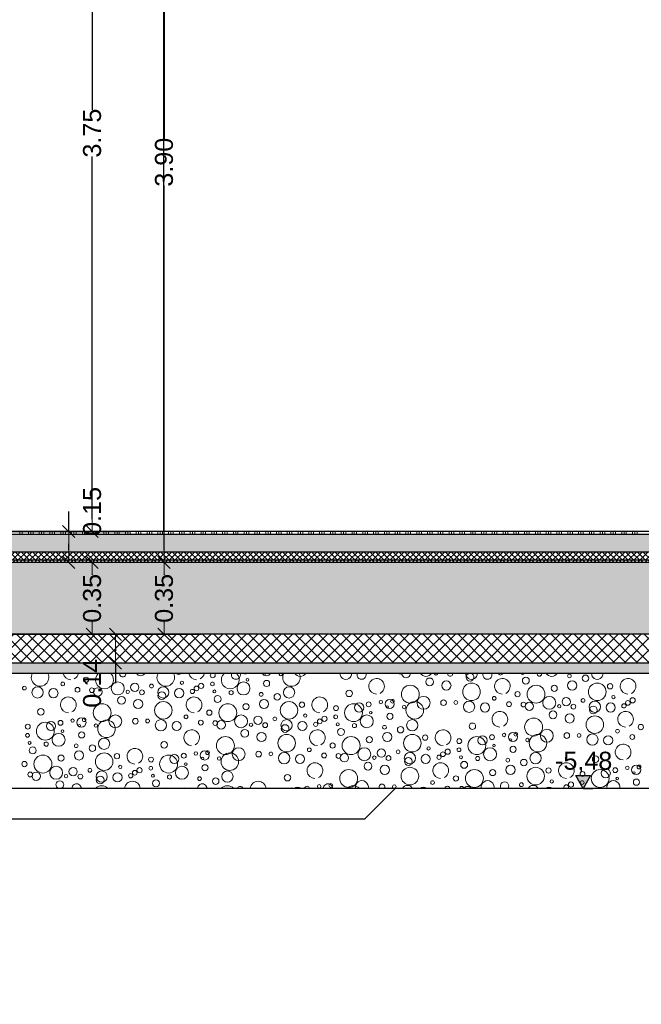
# Model space of a CAD drawing. Header units: metres. Extents: x -27.8 to 39.4, y -22.2 to 2.8.
# Tile 13 of 80: x 10.8 to 13.9, y -16.7 to -11.9. Entities that reach past the tile are written whole.
import ezdxf

# ---------------------------------------------------------------- set-up
doc = ezdxf.new("R2010")
doc.units = ezdxf.units.M
doc.header["$LTSCALE"] = 0.4
doc.header["$MEASUREMENT"] = 0
doc.linetypes.add('Strichlinie', pattern=[0.2, 0.15, -0.05])
doc.layers.get('0').update_dxf_attribs({"color": 8, "lineweight": 9})
doc.layers.get('Defpoints').update_dxf_attribs({"color": 8, "lineweight": 9})
for name, color, linetype in [('Neubau__ GHIW - druckfeste Dämmung u BP', 8, 'Continuous'), ('Neubau_A - Bodenaustausch', 8, 'Continuous'), ('Neubau_A - Sauberkeitsschicht', 8, 'Continuous'), ('Neubau_A-Bodenplatte', 8, 'Continuous'), ('Neubau_A-STB Wände', 8, 'Continuous'), ('Neubau_B-Bodenaufbau', 8, 'Continuous'), ('Neubau_T-Bemaßung', 8, 'Continuous')]:
    doc.layers.add(name, color=color, linetype=linetype)
doc.layers.add('S-Linien _ Schraffuren.2D', color=8, linetype='Continuous', lineweight=9)
doc.styles.add('ERSTELLTER_STIL_2', font='arial.ttf')
doc.dimstyles.new('ERSTELLTER_STIL__1', dxfattribs={"dimtxt": 0.0875, "dimasz": 0.059375, "dimexe": 0.18, "dimexo": 0.0625, "dimgap": 0, "dimtad": 1, "dimzin": 0, "dimdsep": 46, "dimtxsty": 'ERSTELLTER_STIL_2', "dimblk": 'ARROWHEAD_6', "dimblk1": 'ARROWHEAD_6', "dimblk2": 'ARROWHEAD_6', "dimcen": 0.09, "dimclrd": 7, "dimclre": 7, "dimclrt": 7, "dimazin": 0, "dimtfac": 1, "dimtdec": 4, "dimtmove": 0, "dimatfit": 3, "dimfxl": 1, "dimtolj": 1, "dimtzin": 0, "dimarcsym": 0})
pattern_1 = [(45, (388.31789, -10.175), (-0.035355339, 0.035355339), [0.0375, -0.0125]), (45, (388.31789, -10.139645), (-0.035355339, 0.035355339), [0.0375, -0.0125])]

# ---------------------------------------------------------------- blocks, each defined once
blk = doc.blocks.new('*X367', base_point=(4591.5834, -0.0469))
at = {"layer": 'Neubau_A - Bodenaustausch', "color": 253, "linetype": 'Continuous', "lineweight": 9, "true_color": 0x9f9f9f}
for centre, radius in [((4216.7713, -4.9792), 0.00908), ((4216.8498, -4.991), 0.0158), ((4214.3054, -5.0184), 0.00908), ((4214.419, -4.9981), 0.0128), ((4214.5734, -5.0402), 0.0315), ((4214.656, -5.0349), 0.0201), ((4214.7376, -5.0286), 0.00908), ((4214.8857, -5.0123), 0.00812), ((4214.9561, -5.0404), 0.0115), ((4214.9791, -5.0279), 0.0126), ((4215.0339, -5.0184), 0.00908), ((4215.1853, -5.0402), 0.0315), ((4215.2043, -4.9981), 0.00642), ((4215.2975, -5.0162), 0.015), ((4215.9971, -5.0682), 0.0436), ((4216.0914, -5.0085), 0.0189), ((4216.1728, -5.0262), 0.0223), ((4216.2951, -5.0567), 0.0427), ((4216.5593, -5.0019), 0.0169), ((4216.6089, -5.0682), 0.0436), ((4216.6975, -5.0394), 0.015), ((4216.7847, -5.0262), 0.0223), ((4216.9069, -5.0567), 0.0427), ((4216.9695, -5.0296), 0.013), ((4214.1187, -5.0387), 0.00908), ((4214.1832, -5.0593), 0.0275), ((4214.2602, -5.0631), 0.0223), ((4214.3774, -5.0466), 0.0117), ((4214.4474, -5.0489), 0.0115), ((4214.4764, -5.0574), 0.0205), ((4214.6219, -5.057), 0.00837), ((4214.6909, -5.059), 0.0118), ((4214.795, -5.0593), 0.0275), ((4214.7877, -5.0755), 0.0189), ((4214.872, -5.0631), 0.0223), ((4214.9365, -5.055), 0.0103), ((4215.044, -5.055), 0.00732), ((4215.0593, -5.0919), 0.0169), ((4215.1252, -5.061), 0.0101), ((4215.2713, -5.0692), 0.00908), ((4215.3498, -5.081), 0.0158), ((4215.4068, -5.0593), 0.0275), ((4215.6991, -5.0644), 0.0158), ((4216.519, -5.0681), 0.0128), ((4216.9857, -5.0823), 0.00812), ((4214.4971, -5.1582), 0.0436), ((4214.5914, -5.0985), 0.0189), ((4214.6728, -5.1162), 0.0223), ((4214.7951, -5.1467), 0.0427), ((4215.1089, -5.1582), 0.0436), ((4215.1975, -5.1294), 0.015), ((4215.2847, -5.1162), 0.0223), ((4215.4069, -5.1467), 0.0427), ((4215.4695, -5.1196), 0.013), ((4215.6353, -5.1364), 0.0119), ((4215.7208, -5.1582), 0.0436), ((4215.7483, -5.1331), 0.0223), ((4215.7945, -5.1177), 0.0119), ((4215.8534, -5.1067), 0.00837), ((4215.8965, -5.1162), 0.0223), ((4215.9102, -5.1026), 0.00908), ((4215.967, -5.131), 0.00837), ((4216.0187, -5.1467), 0.0427), ((4216.0616, -5.1102), 0.0315), ((4216.1589, -5.1096), 0.0137), ((4216.2187, -5.1087), 0.00908), ((4216.2832, -5.1293), 0.0275), ((4216.3602, -5.1331), 0.0223), ((4216.4054, -5.0884), 0.00908), ((4216.4774, -5.1166), 0.0117), ((4216.5474, -5.1189), 0.0115), ((4216.5764, -5.1274), 0.0205), ((4216.6734, -5.1102), 0.0315), ((4216.7219, -5.127), 0.00837), ((4216.756, -5.1049), 0.0201), ((4216.7909, -5.129), 0.0118), ((4216.8376, -5.0986), 0.00908), ((4216.895, -5.1293), 0.0275), ((4216.972, -5.1331), 0.0223), ((4217.0365, -5.125), 0.0103), ((4217.0561, -5.1104), 0.0115), ((4217.0791, -5.0979), 0.0126), ((4214.1991, -5.1544), 0.0158), ((4214.5616, -5.2002), 0.0315), ((4214.9054, -5.1784), 0.00908), ((4215.019, -5.1581), 0.0128), ((4215.1734, -5.2002), 0.0315), ((4215.4857, -5.1723), 0.00812), ((4215.6339, -5.1784), 0.00908), ((4215.7853, -5.2002), 0.0315), ((4215.8043, -5.1581), 0.00642), ((4215.8859, -5.131), 0.00574), ((4215.8975, -5.1762), 0.015), ((4216.6914, -5.1685), 0.0189), ((4216.7728, -5.1862), 0.0223), ((4216.8877, -5.1455), 0.0189), ((4214.1353, -5.2264), 0.0119), ((4214.2208, -5.2482), 0.0436), ((4214.2483, -5.2231), 0.0223), ((4214.2945, -5.2077), 0.0119), ((4214.3534, -5.1967), 0.00837), ((4214.3965, -5.2062), 0.0223), ((4214.3859, -5.221), 0.00574), ((4214.4102, -5.1926), 0.00908), ((4214.467, -5.221), 0.00837), ((4214.5187, -5.2367), 0.0427), ((4214.6589, -5.1996), 0.0137), ((4214.7187, -5.1987), 0.00908), ((4214.7832, -5.2193), 0.0275), ((4214.8602, -5.2231), 0.0223), ((4214.9774, -5.2066), 0.0117), ((4215.0474, -5.2089), 0.0115), ((4215.0764, -5.2174), 0.0205), ((4215.2219, -5.217), 0.00837), ((4215.256, -5.1949), 0.0201), ((4215.2909, -5.219), 0.0118), ((4215.3376, -5.1886), 0.00908), ((4215.395, -5.2193), 0.0275), ((4215.3877, -5.2355), 0.0189), ((4215.472, -5.2231), 0.0223), ((4215.5365, -5.215), 0.0103), ((4215.5561, -5.2004), 0.0115), ((4215.5791, -5.1879), 0.0126), ((4215.644, -5.215), 0.00732), ((4215.7252, -5.221), 0.0101), ((4215.8713, -5.2292), 0.00908), ((4216.0068, -5.2193), 0.0275), ((4216.2991, -5.2244), 0.0158), ((4216.5971, -5.2282), 0.0436), ((4216.8951, -5.2167), 0.0427), ((4217.119, -5.2281), 0.0128), ((4214.1339, -5.2684), 0.00908), ((4214.2853, -5.2902), 0.0315), ((4214.3043, -5.2481), 0.00642), ((4214.3975, -5.2662), 0.015), ((4215.1914, -5.2585), 0.0189), ((4215.2728, -5.2762), 0.0223), ((4215.3951, -5.3067), 0.0427), ((4215.6593, -5.2519), 0.0169), ((4215.8847, -5.2762), 0.0223), ((4215.9498, -5.241), 0.0158), ((4216.0069, -5.3067), 0.0427), ((4216.0695, -5.2796), 0.013), ((4216.3945, -5.2777), 0.0119), ((4216.4534, -5.2667), 0.00837), ((4216.4965, -5.2762), 0.0223), ((4216.5102, -5.2626), 0.00908), ((4216.6187, -5.3067), 0.0427), ((4216.6616, -5.2702), 0.0315), ((4216.7589, -5.2696), 0.0137), ((4216.8187, -5.2687), 0.00908), ((4216.8832, -5.2893), 0.0275), ((4217.0054, -5.2484), 0.00908), ((4217.0774, -5.2766), 0.0117), ((4214.144, -5.305), 0.00732), ((4214.2252, -5.311), 0.0101), ((4214.3713, -5.3192), 0.00908), ((4214.4498, -5.331), 0.0158), ((4214.5068, -5.3093), 0.0275), ((4214.7991, -5.3144), 0.0158), ((4215.0971, -5.3182), 0.0436), ((4215.619, -5.3181), 0.0128), ((4215.7089, -5.3182), 0.0436), ((4215.7975, -5.2894), 0.015), ((4216.2353, -5.2964), 0.0119), ((4216.3208, -5.3182), 0.0436), ((4216.3483, -5.2931), 0.0223), ((4216.4043, -5.3181), 0.00642), ((4216.4859, -5.291), 0.00574), ((4216.567, -5.291), 0.00837), ((4216.9602, -5.2931), 0.0223), ((4214.1593, -5.3419), 0.0169), ((4214.2089, -5.4082), 0.0436), ((4214.2975, -5.3794), 0.015), ((4214.3847, -5.3662), 0.0223), ((4214.5069, -5.3967), 0.0427), ((4214.5695, -5.3696), 0.013), ((4214.8208, -5.4082), 0.0436), ((4214.8483, -5.3831), 0.0223), ((4214.8945, -5.3677), 0.0119), ((4214.9534, -5.3567), 0.00837), ((4214.9965, -5.3662), 0.0223), ((4215.0102, -5.3526), 0.00908), ((4215.1187, -5.3967), 0.0427), ((4215.1616, -5.3602), 0.0315), ((4215.2589, -5.3596), 0.0137), ((4215.3187, -5.3587), 0.00908), ((4215.3832, -5.3793), 0.0275), ((4215.4602, -5.3831), 0.0223), ((4215.5054, -5.3384), 0.00908), ((4215.5774, -5.3666), 0.0117), ((4215.6474, -5.3689), 0.0115), ((4215.6764, -5.3774), 0.0205), ((4215.7734, -5.3602), 0.0315), ((4215.856, -5.3549), 0.0201), ((4215.9376, -5.3486), 0.00908), ((4215.995, -5.3793), 0.0275), ((4216.072, -5.3831), 0.0223), ((4216.0857, -5.3323), 0.00812), ((4216.1365, -5.375), 0.0103), ((4216.1561, -5.3604), 0.0115), ((4216.1791, -5.3479), 0.0126), ((4216.2339, -5.3384), 0.00908), ((4216.3853, -5.3602), 0.0315), ((4216.4975, -5.3362), 0.015), ((4216.6068, -5.3793), 0.0275), ((4214.119, -5.4081), 0.0128), ((4214.7353, -5.3864), 0.0119), ((4214.9043, -5.4081), 0.00642), ((4214.9859, -5.381), 0.00574), ((4214.9975, -5.4262), 0.015), ((4215.067, -5.381), 0.00837), ((4215.7914, -5.4185), 0.0189), ((4215.8219, -5.377), 0.00837), ((4215.8909, -5.379), 0.0118), ((4215.9877, -5.3955), 0.0189), ((4216.244, -5.375), 0.00732), ((4216.2593, -5.4119), 0.0169), ((4216.3252, -5.381), 0.0101), ((4216.4713, -5.3892), 0.00908), ((4216.5498, -5.401), 0.0158), ((4216.8991, -5.3844), 0.0158), ((4214.1474, -5.4589), 0.0115), ((4214.1764, -5.4674), 0.0205), ((4214.2734, -5.4502), 0.0315), ((4214.3219, -5.467), 0.00837), ((4214.356, -5.4449), 0.0201), ((4214.3909, -5.469), 0.0118), ((4214.4376, -5.4386), 0.00908), ((4214.495, -5.4693), 0.0275), ((4214.572, -5.4731), 0.0223), ((4214.5857, -5.4223), 0.00812), ((4214.6365, -5.465), 0.0103), ((4214.6561, -5.4504), 0.0115), ((4214.6791, -5.4379), 0.0126), ((4214.7339, -5.4284), 0.00908), ((4214.744, -5.465), 0.00732), ((4214.8853, -5.4502), 0.0315), ((4215.1068, -5.4693), 0.0275), ((4215.3991, -5.4744), 0.0158), ((4215.6971, -5.4782), 0.0436), ((4215.8728, -5.4362), 0.0223), ((4215.9951, -5.4667), 0.0427), ((4216.3089, -5.4782), 0.0436), ((4216.3975, -5.4494), 0.015), ((4216.4847, -5.4362), 0.0223), ((4216.6069, -5.4667), 0.0427), ((4216.6695, -5.4396), 0.013), ((4216.8353, -5.4564), 0.0119), ((4216.9208, -5.4782), 0.0436), ((4216.9483, -5.4531), 0.0223), ((4216.9945, -5.4377), 0.0119), ((4217.0534, -5.4267), 0.00837), ((4217.0965, -5.4362), 0.0223), ((4217.0859, -5.451), 0.00574), ((4217.1102, -5.4226), 0.00908), ((4214.4877, -5.4855), 0.0189), ((4214.7593, -5.5019), 0.0169), ((4214.8252, -5.471), 0.0101), ((4214.9713, -5.4792), 0.00908), ((4215.0498, -5.491), 0.0158), ((4215.5534, -5.5167), 0.00837), ((4215.6102, -5.5126), 0.00908), ((4216.1054, -5.4984), 0.00908), ((4216.219, -5.4781), 0.0128), ((4216.5376, -5.5086), 0.00908), ((4216.6857, -5.4923), 0.00812), ((4216.7791, -5.5079), 0.0126), ((4216.8339, -5.4984), 0.00908), ((4217.0043, -5.4781), 0.00642), ((4217.0975, -5.4962), 0.015)]:
    blk.add_circle(centre, radius, dxfattribs=at)
for centre, radius, start, end in [((4214.1951, -4.9867), 0.0427, 152.2732, 27.7268), ((4214.3447, -4.96), 0.0382, 190.3597, 270), ((4214.3447, -4.96), 0.0382, 296.5651, 349.6403), ((4214.5089, -4.9982), 0.0436, 134.0001, 45.9999), ((4214.5975, -4.9694), 0.015, 170.4062, 9.5938), ((4214.6847, -4.9562), 0.0223, 208.6788, 331.3212), ((4214.8069, -4.9867), 0.0427, 152.2732, 27.7268), ((4214.8695, -4.9596), 0.013, 214.166, 325.834), ((4214.9565, -4.96), 0.0382, 190.3597, 270), ((4214.9565, -4.96), 0.0382, 296.5651, 349.6403), ((4215.0353, -4.9764), 0.0119, 127.095, 52.905), ((4215.1208, -4.9982), 0.0436, 134.0001, 45.9999), ((4215.1483, -4.9731), 0.0223, 163.643, 16.357), ((4215.1945, -4.9577), 0.0119, 230.4701, 309.5299), ((4215.2965, -4.9562), 0.0223, 208.6788, 331.3212), ((4215.2859, -4.971), 0.00574, 133.4602, 46.5398), ((4215.367, -4.971), 0.00837, 150.1368, 29.8632), ((4215.4187, -4.9867), 0.0427, 152.2732, 27.7268), ((4215.4616, -4.9502), 0.0315, 211.9021, 328.0979), ((4215.6832, -4.9693), 0.0275, 174.8912, 5.1088), ((4215.7602, -4.9731), 0.0223, 163.643, 16.357), ((4215.8774, -4.9566), 0.0117, 240.9642, 299.0358), ((4215.9474, -4.9589), 0.0115, 224.2455, 315.7545), ((4215.9764, -4.9674), 0.0205, 178.4629, 1.5371), ((4216.0734, -4.9502), 0.0315, 211.9021, 328.0979), ((4216.1219, -4.967), 0.00837, 179.2632, 0.7368), ((4216.1909, -4.969), 0.0118, 169.5958, 10.4042), ((4216.295, -4.9693), 0.0275, 174.8912, 5.1088), ((4216.2877, -4.9855), 0.0189, 98.956, 81.044), ((4216.372, -4.9731), 0.0223, 163.643, 16.357), ((4216.4365, -4.965), 0.0103, 190.703, 349.297), ((4216.544, -4.965), 0.00732, 195.2271, 344.7729), ((4216.6252, -4.971), 0.0101, 155.7572, 24.2428), ((4216.6853, -4.9502), 0.0315, 211.9021, 328.0979), ((4216.9068, -4.9693), 0.0275, 174.8912, 5.1088), ((4215.8328, -5.03), 0.0382, 296.5651, 270), ((4216.4447, -5.03), 0.0382, 296.5651, 270), ((4217.0565, -5.03), 0.0382, 296.5651, 270), ((4214.3328, -5.12), 0.0382, 296.5651, 270), ((4214.9447, -5.12), 0.0382, 296.5651, 270), ((4215.5565, -5.12), 0.0382, 296.5651, 270), ((4216.4328, -5.19), 0.0382, 296.5651, 270), ((4217.0447, -5.19), 0.0382, 296.5651, 270), ((4214.9328, -5.28), 0.0382, 296.5651, 270), ((4215.5447, -5.28), 0.0382, 296.5651, 270), ((4216.1565, -5.28), 0.0382, 296.5651, 270), ((4217.0328, -5.35), 0.0382, 296.5651, 270), ((4214.6565, -5.37), 0.0382, 296.5651, 270), ((4215.5328, -5.44), 0.0382, 296.5651, 270), ((4216.1447, -5.44), 0.0382, 296.5651, 270), ((4216.7565, -5.44), 0.0382, 296.5651, 270), ((4214.2914, -5.5085), 0.0189, 284.1247, 255.8753), ((4214.3728, -5.5262), 0.0223, 358.226, 181.774), ((4214.6447, -5.53), 0.0382, 4.7006, 175.2994), ((4214.9847, -5.5262), 0.0223, 358.226, 181.774), ((4215.2565, -5.53), 0.0382, 4.7006, 175.2994), ((4215.5965, -5.5262), 0.0223, 358.226, 181.774), ((4215.7616, -5.5202), 0.0315, 347.8179, 192.1821), ((4215.8589, -5.5196), 0.0137, 327.8767, 212.1233), ((4216.3734, -5.5202), 0.0315, 347.8179, 192.1821), ((4216.456, -5.5149), 0.0201, 323.6349, 216.3651), ((4216.9853, -5.5202), 0.0315, 347.8179, 192.1821), ((4214.1971, -5.5682), 0.0436, 71.6101, 108.3899), ((4214.4951, -5.5567), 0.0427, 44.3786, 135.6214), ((4214.8089, -5.5682), 0.0436, 71.6101, 108.3899), ((4214.8975, -5.5394), 0.015, 56.4789, 123.5211), ((4215.1069, -5.5567), 0.0427, 44.3786, 135.6214), ((4215.1695, -5.5296), 0.013, 12.0065, 167.9935), ((4215.4208, -5.5682), 0.0436, 71.6101, 108.3899), ((4215.4483, -5.5431), 0.0223, 46.9337, 133.0663), ((4215.4945, -5.5277), 0.0119, 3.8027, 176.1973), ((4215.7187, -5.5567), 0.0427, 44.3786, 135.6214), ((4215.9187, -5.5187), 0.00908, 296.0143, 243.9857), ((4215.9832, -5.5393), 0.0275, 26.8762, 153.1238), ((4216.0602, -5.5431), 0.0223, 46.9337, 133.0663), ((4216.1774, -5.5266), 0.0117, 358.8475, 181.1525), ((4216.2474, -5.5289), 0.0115, 9.9862, 170.0138), ((4216.2764, -5.5374), 0.0205, 30.9071, 149.0929), ((4216.595, -5.5393), 0.0275, 26.8762, 153.1238), ((4216.672, -5.5431), 0.0223, 46.9337, 133.0663), ((4216.7365, -5.535), 0.0103, 51.3275, 128.6725), ((4216.7561, -5.5204), 0.0115, 325.8841, 214.1159)]:
    blk.add_arc(centre, radius, start, end, dxfattribs=at)
blk = doc.blocks.new('ARROWHEAD_6')
at = {"color": 0, "linetype": 'Continuous', "lineweight": 0}
for p, q in [((0, 0), (-1, 0)), ((-0.5, -0.5), (0.5, 0.5))]:
    blk.add_line(p, q, dxfattribs=at)
blk = doc.blocks.new('*D377')
at = {"layer": 'Defpoints', "color": 0, "linetype": 'Continuous', "transparency": 16777216}
for p in [(3.115, -14.905), (11.2966, -14.905), (12.3775, -15.045)]:
    blk.add_point(p, dxfattribs=at)
at = {"layer": 'Neubau_T-Bemaßung', "linetype": 'Continuous', "lineweight": -2, "transparency": 16777216}
for p, q in [((3.1775, -14.905), (11.4766, -14.905)), ((11.2966, -14.9644), (11.2966, -14.9856)), ((12.315, -15.045), (11.1166, -15.045)), ((11.2966, -15.045), (11.2966, -15.1431))]:
    blk.add_line(p, q, dxfattribs=at)
at = {"layer": 'Neubau_T-Bemaßung', "linetype": 'Continuous', "lineweight": -2, "transparency": 16777216, "xscale": 0.059375, "yscale": 0.059375, "zscale": 0.059375}
for p, rotation in [((11.2966, -14.905), 90), ((11.2966, -15.045), 270)]:
    blk.add_blockref('ARROWHEAD_6', p, dxfattribs=dict(at, rotation=rotation))
at = {"layer": 'Neubau_T-Bemaßung', "linetype": 'Continuous', "transparency": 16777216, "insert": (11.1831, -15.1431), "char_height": 0.0875, "attachment_point": 5, "rotation": 90, "style": 'ERSTELLTER_STIL_2'}
blk.add_mtext('\\A1;0.14', dxfattribs=at)
blk = doc.blocks.new('*D378')
at = {"layer": 'Defpoints', "color": 0, "linetype": 'Continuous', "transparency": 16777216}
for p in [(11.1831, -14.555), (16.28, -14.555), (3.115, -14.905)]:
    blk.add_point(p, dxfattribs=at)
at = {"layer": 'Neubau_T-Bemaßung', "linetype": 'Continuous', "lineweight": -2, "transparency": 16777216}
for p, q in [((16.2175, -14.555), (11.0031, -14.555)), ((11.1831, -14.6144), (11.1831, -14.6162)), ((11.1831, -14.8456), (11.1831, -14.8441)), ((3.1775, -14.905), (11.3631, -14.905))]:
    blk.add_line(p, q, dxfattribs=at)
at = {"layer": 'Neubau_T-Bemaßung', "linetype": 'Continuous', "lineweight": -2, "transparency": 16777216, "xscale": 0.059375, "yscale": 0.059375, "zscale": 0.059375}
for p, rotation in [((11.1831, -14.555), 90), ((11.1831, -14.905), 270)]:
    blk.add_blockref('ARROWHEAD_6', p, dxfattribs=dict(at, rotation=rotation))
at = {"layer": 'Neubau_T-Bemaßung', "linetype": 'Continuous', "transparency": 16777216, "insert": (11.1831, -14.7301), "char_height": 0.0875, "attachment_point": 5, "rotation": 90, "style": 'ERSTELLTER_STIL_2'}
blk.add_mtext('\\A1;0.35', dxfattribs=at)
blk = doc.blocks.new('*D379')
at = {"layer": 'Defpoints', "color": 0, "linetype": 'Continuous', "transparency": 16777216}
for p in [(3.575, -14.405), (11.0692, -14.405), (16.28, -14.555)]:
    blk.add_point(p, dxfattribs=at)
at = {"layer": 'Neubau_T-Bemaßung', "linetype": 'Continuous', "lineweight": -2, "transparency": 16777216}
for p, q in [((11.0692, -14.405), (11.0692, -14.3072)), ((3.6375, -14.405), (11.2492, -14.405)), ((11.0692, -14.4956), (11.0692, -14.4644)), ((16.2175, -14.555), (10.8892, -14.555))]:
    blk.add_line(p, q, dxfattribs=at)
at = {"layer": 'Neubau_T-Bemaßung', "linetype": 'Continuous', "lineweight": -2, "transparency": 16777216, "xscale": 0.059375, "yscale": 0.059375, "zscale": 0.059375}
for p, rotation in [((11.0692, -14.405), 90), ((11.0692, -14.555), 270)]:
    blk.add_blockref('ARROWHEAD_6', p, dxfattribs=dict(at, rotation=rotation))
at = {"layer": 'Neubau_T-Bemaßung', "linetype": 'Continuous', "transparency": 16777216, "insert": (11.1831, -14.3072), "char_height": 0.0875, "attachment_point": 5, "rotation": 90, "style": 'ERSTELLTER_STIL_2'}
blk.add_mtext('\\A1;0.15', dxfattribs=at)
blk = doc.blocks.new('*D380')
at = {"layer": 'Defpoints', "color": 0, "linetype": 'Continuous', "transparency": 16777216}
for p in [(11.1831, -10.655), (16.03, -10.655), (3.575, -14.405)]:
    blk.add_point(p, dxfattribs=at)
at = {"layer": 'Neubau_T-Bemaßung', "linetype": 'Continuous', "lineweight": -2, "transparency": 16777216}
for p, q in [((15.9675, -10.655), (11.0031, -10.655)), ((11.1831, -10.7144), (11.1831, -12.3528)), ((11.1831, -14.3456), (11.1831, -12.5807)), ((3.6375, -14.405), (11.3631, -14.405))]:
    blk.add_line(p, q, dxfattribs=at)
at = {"layer": 'Neubau_T-Bemaßung', "linetype": 'Continuous', "lineweight": -2, "transparency": 16777216, "xscale": 0.059375, "yscale": 0.059375, "zscale": 0.059375}
for p, rotation in [((11.1831, -10.655), 90), ((11.1831, -14.405), 270)]:
    blk.add_blockref('ARROWHEAD_6', p, dxfattribs=dict(at, rotation=rotation))
at = {"layer": 'Neubau_T-Bemaßung', "linetype": 'Continuous', "transparency": 16777216, "insert": (11.1831, -12.4668), "char_height": 0.0875, "attachment_point": 5, "rotation": 90, "style": 'ERSTELLTER_STIL_2'}
blk.add_mtext('\\A1;3.75', dxfattribs=at)
blk = doc.blocks.new('*D394')
at = {"layer": 'Defpoints', "color": 0, "linetype": 'Continuous', "transparency": 16777216}
for p in [(11.5331, -14.555), (16.28, -14.555), (3.115, -14.905)]:
    blk.add_point(p, dxfattribs=at)
at = {"layer": 'Neubau_T-Bemaßung', "linetype": 'Continuous', "lineweight": -2, "transparency": 16777216}
for p, q in [((16.2175, -14.555), (11.3531, -14.555)), ((11.5331, -14.6144), (11.5331, -14.6162)), ((11.5331, -14.8456), (11.5331, -14.8441)), ((3.1775, -14.905), (11.7131, -14.905))]:
    blk.add_line(p, q, dxfattribs=at)
at = {"layer": 'Neubau_T-Bemaßung', "linetype": 'Continuous', "lineweight": -2, "transparency": 16777216, "xscale": 0.059375, "yscale": 0.059375, "zscale": 0.059375}
for p, rotation in [((11.5331, -14.555), 90), ((11.5331, -14.905), 270)]:
    blk.add_blockref('ARROWHEAD_6', p, dxfattribs=dict(at, rotation=rotation))
at = {"layer": 'Neubau_T-Bemaßung', "linetype": 'Continuous', "transparency": 16777216, "insert": (11.5331, -14.7301), "char_height": 0.0875, "attachment_point": 5, "rotation": 90, "style": 'ERSTELLTER_STIL_2'}
blk.add_mtext('\\A1;0.35', dxfattribs=at)
blk = doc.blocks.new('*D395')
at = {"layer": 'Defpoints', "color": 0, "linetype": 'Continuous', "transparency": 16777216}
for p in [(3.575, -10.655), (11.5331, -10.655), (16.28, -14.555)]:
    blk.add_point(p, dxfattribs=at)
at = {"layer": 'Neubau_T-Bemaßung', "linetype": 'Continuous', "lineweight": -2, "transparency": 16777216}
for p, q in [((3.6375, -10.655), (11.7131, -10.655)), ((11.5331, -10.7144), (11.5331, -12.495)), ((11.5331, -14.4956), (11.5331, -12.722)), ((16.2175, -14.555), (11.3531, -14.555))]:
    blk.add_line(p, q, dxfattribs=at)
at = {"layer": 'Neubau_T-Bemaßung', "linetype": 'Continuous', "lineweight": -2, "transparency": 16777216, "xscale": 0.059375, "yscale": 0.059375, "zscale": 0.059375}
for p, rotation in [((11.5331, -10.655), 90), ((11.5331, -14.555), 270)]:
    blk.add_blockref('ARROWHEAD_6', p, dxfattribs=dict(at, rotation=rotation))
at = {"layer": 'Neubau_T-Bemaßung', "linetype": 'Continuous', "transparency": 16777216, "insert": (11.5331, -12.6085), "char_height": 0.0875, "attachment_point": 5, "rotation": 90, "style": 'ERSTELLTER_STIL_2'}
blk.add_mtext('\\A1;3.90', dxfattribs=at)

msp = doc.modelspace()

# ---------------------------------------------------------------- hatches: boundary and pattern name
at = {"layer": 'Neubau__ GHIW - druckfeste Dämmung u BP', "linetype": 'Continuous'}
h = msp.add_hatch(dxfattribs=at)
h.set_pattern_fill('DÄMMUNG__HART_1_0001', color=256, style=0, pattern_type=2)
h.set_pattern_definition([(45, (388.31789, -10.175), (-0.0282842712, 0.0282842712), []), (135, (388.31789, -10.175), (0.0282842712, 0.0282842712), [])])
h.paths.add_polyline_path([(3.115, -14.905), (3.115, -15.045), (17.68, -15.045), (17.68, -14.905)])
at = {"layer": 'Neubau_A - Sauberkeitsschicht', "linetype": 'Continuous'}
h = msp.add_hatch(dxfattribs=at)
h.set_pattern_fill('BETON__UNBEWEHRT_0001', color=256, style=0, pattern_type=2)
h.set_pattern_definition(pattern_1)
h.paths.add_polyline_path([(2.955, -15.095), (17.54, -15.095), (17.54, -15.045), (2.955, -15.045)])
at = {"layer": 'Neubau_A-Bodenplatte', "linetype": 'Continuous'}
h = msp.add_hatch(dxfattribs=at)
h.set_pattern_fill('BETON__STAHLBETON_0001', color=256, style=0, pattern_type=2)
h.set_pattern_definition([(45, (388.31789, -10.175), (-0.084852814, 0.084852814), []), (45, (388.27546, -10.13257), (-0.084852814, 0.084852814), [0.09, -0.03])])
h.paths.add_polyline_path([(17.931, -14.555), (3.115, -14.555), (3.115, -14.905), (17.931, -14.905)])
at = {"layer": 'Neubau_B-Bodenaufbau', "linetype": 'Continuous'}
h = msp.add_hatch(dxfattribs=at)
h.set_pattern_fill('BETON__UNBEWEHRT_0001', color=256, style=0, pattern_type=2)
h.set_pattern_definition(pattern_1)
h.paths.add_polyline_path([(3.575, -14.42), (3.575, -14.505), (16.03, -14.505), (16.03, -14.42)])
h = msp.add_hatch(dxfattribs=at)
h.set_pattern_fill('DÄMMUNG__HART_2_0001', color=256, style=0, pattern_type=2)
h.set_pattern_definition([(45, (388.31789, -10.175), (-0.0141421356, 0.0141421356), []), (135, (388.31789, -10.175), (0.0141421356, 0.0141421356), [])])
h.paths.add_polyline_path([(16.03, -14.505), (3.575, -14.505), (3.575, -14.545), (16.03, -14.545)])
h = msp.add_hatch(dxfattribs=at)
h.set_pattern_fill('GUßASPHALT_0001', color=256, style=0, pattern_type=2)
h.set_pattern_definition([(45, (388.31789, -10.175), (-0.0176776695, 0.0176776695), []), (135, (388.31789, -10.175), (0.0176776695, 0.0176776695), [])])
h.paths.add_polyline_path([(3.575, -14.555), (16.03, -14.555), (16.03, -14.545), (3.575, -14.545)])
at = {"layer": 'Neubau_T-Bemaßung', "linetype": 'Continuous'}
msp.add_hatch(color=256, dxfattribs=at).paths.add_polyline_path([(13.5726, -15.655), (13.6089, -15.5925), (13.5364, -15.5925)])

# ---------------------------------------------------------------- linework, layer by layer
msp.add_lwpolyline([(25.205, -15.655), (21.47, -15.655), (20.42, -16.705), (17.04, -16.705), (15.99, -15.655), (2.115, -15.655), (-2.9008, -10.6392), (-6, -10.6338)])
at = {"layer": 'Neubau_A - Bodenaustausch', "linetype": 'Continuous'}
for p, q in [((17.54, -15.655), (2.955, -15.655)), ((12.5086, -15.805), (12.6586, -15.655)), ((12.5086, -15.805), (9.7512, -15.805))]:
    msp.add_line(p, q, dxfattribs=at)
at = {"layer": 'Neubau_A - Sauberkeitsschicht', "linetype": 'Continuous'}
msp.add_line((17.54, -15.095), (2.955, -15.095), dxfattribs=at)
at = {"layer": 'Neubau_A - Sauberkeitsschicht', "linetype": 'Continuous', "flags": 128}
msp.add_lwpolyline([(17.54, -15.045), (3.115, -15.045), (2.955, -15.045)], dxfattribs=at)
at = {"layer": 'Neubau_A-Bodenplatte', "linetype": 'Continuous'}
for p, q in [((16.03, -14.555), (3.575, -14.555)), ((17.68, -14.905), (3.115, -14.905))]:
    msp.add_line(p, q, dxfattribs=at)
at = {"layer": 'Neubau_A-STB Wände', "linetype": 'Continuous'}
msp.add_line((11.53, -10.655), (11.53, -14.405), dxfattribs=at)
at = {"layer": 'Neubau_B-Bodenaufbau', "linetype": 'Continuous'}
for p, q in [((16.03, -14.405), (3.575, -14.405)), ((16.03, -14.42), (3.575, -14.42)), ((16.03, -14.505), (3.575, -14.505)), ((16.03, -14.545), (3.575, -14.545))]:
    msp.add_line(p, q, dxfattribs=at)
at = {"layer": 'Neubau_B-Bodenaufbau', "linetype": 'Continuous', "lineweight": 9}
for p, q in [((10.8316, -14.405), (10.8316, -14.42)), ((10.8429, -14.405), (10.8429, -14.42)), ((10.8729, -14.405), (10.8729, -14.42)), ((10.8841, -14.405), (10.8841, -14.42)), ((10.8954, -14.405), (10.8954, -14.42)), ((10.9254, -14.405), (10.9254, -14.42)), ((10.9366, -14.405), (10.9366, -14.42)), ((10.9479, -14.405), (10.9479, -14.42)), ((10.9779, -14.405), (10.9779, -14.42)), ((10.9891, -14.405), (10.9891, -14.42)), ((11.0004, -14.405), (11.0004, -14.42)), ((11.0304, -14.405), (11.0304, -14.42)), ((11.0416, -14.405), (11.0416, -14.42)), ((11.0529, -14.405), (11.0529, -14.42)), ((11.0829, -14.405), (11.0829, -14.42)), ((11.0941, -14.405), (11.0941, -14.42)), ((11.1054, -14.405), (11.1054, -14.42)), ((11.1354, -14.405), (11.1354, -14.42)), ((11.1466, -14.405), (11.1466, -14.42)), ((11.1579, -14.405), (11.1579, -14.42)), ((11.1879, -14.405), (11.1879, -14.42)), ((11.1991, -14.405), (11.1991, -14.42)), ((11.2104, -14.405), (11.2104, -14.42)), ((11.2404, -14.405), (11.2404, -14.42)), ((11.2516, -14.405), (11.2516, -14.42)), ((11.2629, -14.405), (11.2629, -14.42)), ((11.2929, -14.405), (11.2929, -14.42)), ((11.3041, -14.405), (11.3041, -14.42)), ((11.3154, -14.405), (11.3154, -14.42)), ((11.3454, -14.405), (11.3454, -14.42)), ((11.3566, -14.405), (11.3566, -14.42)), ((11.3679, -14.405), (11.3679, -14.42)), ((11.3979, -14.405), (11.3979, -14.42)), ((11.4091, -14.405), (11.4091, -14.42)), ((11.4204, -14.405), (11.4204, -14.42)), ((11.4504, -14.405), (11.4504, -14.42)), ((11.4616, -14.405), (11.4616, -14.42)), ((11.4729, -14.405), (11.4729, -14.42)), ((11.5029, -14.405), (11.5029, -14.42)), ((11.5141, -14.405), (11.5141, -14.42)), ((11.5254, -14.405), (11.5254, -14.42)), ((11.5554, -14.405), (11.5554, -14.42)), ((11.5666, -14.405), (11.5666, -14.42)), ((11.5779, -14.405), (11.5779, -14.42)), ((11.6079, -14.405), (11.6079, -14.42)), ((11.6191, -14.405), (11.6191, -14.42)), ((11.6304, -14.405), (11.6304, -14.42)), ((11.6604, -14.405), (11.6604, -14.42)), ((11.6716, -14.405), (11.6716, -14.42)), ((11.6829, -14.405), (11.6829, -14.42)), ((11.7129, -14.405), (11.7129, -14.42)), ((11.7241, -14.405), (11.7241, -14.42)), ((11.7354, -14.405), (11.7354, -14.42)), ((11.7654, -14.405), (11.7654, -14.42)), ((11.7766, -14.405), (11.7766, -14.42)), ((11.7879, -14.405), (11.7879, -14.42)), ((11.8179, -14.405), (11.8179, -14.42)), ((11.8291, -14.405), (11.8291, -14.42)), ((11.8404, -14.405), (11.8404, -14.42)), ((11.8704, -14.405), (11.8704, -14.42)), ((11.8816, -14.405), (11.8816, -14.42)), ((11.8929, -14.405), (11.8929, -14.42)), ((11.9229, -14.405), (11.9229, -14.42)), ((11.9341, -14.405), (11.9341, -14.42)), ((11.9454, -14.405), (11.9454, -14.42)), ((11.9754, -14.405), (11.9754, -14.42)), ((11.9866, -14.405), (11.9866, -14.42)), ((11.9979, -14.405), (11.9979, -14.42)), ((12.0279, -14.405), (12.0279, -14.42)), ((12.0391, -14.405), (12.0391, -14.42)), ((12.0504, -14.405), (12.0504, -14.42)), ((12.0804, -14.405), (12.0804, -14.42)), ((12.0916, -14.405), (12.0916, -14.42)), ((12.1029, -14.405), (12.1029, -14.42)), ((12.1329, -14.405), (12.1329, -14.42)), ((12.1441, -14.405), (12.1441, -14.42)), ((12.1554, -14.405), (12.1554, -14.42)), ((12.1854, -14.405), (12.1854, -14.42)), ((12.1966, -14.405), (12.1966, -14.42)), ((12.2079, -14.405), (12.2079, -14.42)), ((12.2379, -14.405), (12.2379, -14.42)), ((12.2491, -14.405), (12.2491, -14.42)), ((12.2604, -14.405), (12.2604, -14.42)), ((12.2904, -14.405), (12.2904, -14.42)), ((12.3016, -14.405), (12.3016, -14.42)), ((12.3129, -14.405), (12.3129, -14.42)), ((12.3429, -14.405), (12.3429, -14.42)), ((12.3541, -14.405), (12.3541, -14.42)), ((12.3654, -14.405), (12.3654, -14.42)), ((12.3954, -14.405), (12.3954, -14.42)), ((12.4066, -14.405), (12.4066, -14.42)), ((12.4179, -14.405), (12.4179, -14.42)), ((12.4479, -14.405), (12.4479, -14.42)), ((12.4591, -14.405), (12.4591, -14.42)), ((12.4704, -14.405), (12.4704, -14.42)), ((12.5004, -14.405), (12.5004, -14.42)), ((12.5116, -14.405), (12.5116, -14.42)), ((12.5229, -14.405), (12.5229, -14.42)), ((12.5529, -14.405), (12.5529, -14.42)), ((12.5641, -14.405), (12.5641, -14.42)), ((12.5754, -14.405), (12.5754, -14.42)), ((12.6054, -14.405), (12.6054, -14.42)), ((12.6166, -14.405), (12.6166, -14.42)), ((12.6279, -14.405), (12.6279, -14.42)), ((12.6579, -14.405), (12.6579, -14.42)), ((12.6691, -14.405), (12.6691, -14.42)), ((12.6804, -14.405), (12.6804, -14.42)), ((12.7104, -14.405), (12.7104, -14.42)), ((12.7216, -14.405), (12.7216, -14.42)), ((12.7329, -14.405), (12.7329, -14.42)), ((12.7629, -14.405), (12.7629, -14.42)), ((12.7741, -14.405), (12.7741, -14.42)), ((12.7854, -14.405), (12.7854, -14.42)), ((12.8154, -14.405), (12.8154, -14.42)), ((12.8266, -14.405), (12.8266, -14.42)), ((12.8379, -14.405), (12.8379, -14.42)), ((12.8679, -14.405), (12.8679, -14.42)), ((12.8791, -14.405), (12.8791, -14.42)), ((12.8904, -14.405), (12.8904, -14.42)), ((12.9204, -14.405), (12.9204, -14.42)), ((12.9316, -14.405), (12.9316, -14.42)), ((12.9429, -14.405), (12.9429, -14.42)), ((12.9729, -14.405), (12.9729, -14.42)), ((12.9841, -14.405), (12.9841, -14.42)), ((12.9954, -14.405), (12.9954, -14.42)), ((13.0254, -14.405), (13.0254, -14.42)), ((13.0366, -14.405), (13.0366, -14.42)), ((13.0479, -14.405), (13.0479, -14.42)), ((13.0779, -14.405), (13.0779, -14.42)), ((13.0891, -14.405), (13.0891, -14.42)), ((13.1004, -14.405), (13.1004, -14.42)), ((13.1304, -14.405), (13.1304, -14.42)), ((13.1416, -14.405), (13.1416, -14.42)), ((13.1529, -14.405), (13.1529, -14.42)), ((13.1829, -14.405), (13.1829, -14.42)), ((13.1941, -14.405), (13.1941, -14.42)), ((13.2054, -14.405), (13.2054, -14.42)), ((13.2354, -14.405), (13.2354, -14.42)), ((13.2466, -14.405), (13.2466, -14.42)), ((13.2579, -14.405), (13.2579, -14.42)), ((13.2879, -14.405), (13.2879, -14.42)), ((13.2991, -14.405), (13.2991, -14.42)), ((13.3104, -14.405), (13.3104, -14.42)), ((13.3404, -14.405), (13.3404, -14.42)), ((13.3516, -14.405), (13.3516, -14.42)), ((13.3629, -14.405), (13.3629, -14.42)), ((13.3929, -14.405), (13.3929, -14.42)), ((13.4041, -14.405), (13.4041, -14.42)), ((13.4154, -14.405), (13.4154, -14.42)), ((13.4454, -14.405), (13.4454, -14.42)), ((13.4566, -14.405), (13.4566, -14.42)), ((13.4679, -14.405), (13.4679, -14.42)), ((13.4979, -14.405), (13.4979, -14.42)), ((13.5091, -14.405), (13.5091, -14.42)), ((13.5204, -14.405), (13.5204, -14.42)), ((13.5504, -14.405), (13.5504, -14.42)), ((13.5616, -14.405), (13.5616, -14.42)), ((13.5729, -14.405), (13.5729, -14.42)), ((13.6029, -14.405), (13.6029, -14.42)), ((13.6141, -14.405), (13.6141, -14.42)), ((13.6254, -14.405), (13.6254, -14.42)), ((13.6554, -14.405), (13.6554, -14.42)), ((13.6666, -14.405), (13.6666, -14.42)), ((13.6779, -14.405), (13.6779, -14.42)), ((13.7079, -14.405), (13.7079, -14.42)), ((13.7191, -14.405), (13.7191, -14.42)), ((13.7304, -14.405), (13.7304, -14.42)), ((13.7604, -14.405), (13.7604, -14.42)), ((13.7716, -14.405), (13.7716, -14.42)), ((13.7829, -14.405), (13.7829, -14.42)), ((13.8129, -14.405), (13.8129, -14.42)), ((13.8241, -14.405), (13.8241, -14.42)), ((13.8354, -14.405), (13.8354, -14.42))]:
    msp.add_line(p, q, dxfattribs=at)
at = {"layer": 'Neubau_T-Bemaßung', "linetype": 'Continuous'}
for p, q in [((13.5726, -15.655), (13.5364, -15.5925)), ((13.5364, -15.5925), (13.6089, -15.5925)), ((13.6089, -15.5925), (13.5726, -15.655)), ((13.5726, -15.655), (13.5258, -15.655)), ((13.5726, -15.655), (13.6195, -15.655))]:
    msp.add_line(p, q, dxfattribs=at)
at = {"layer": 'S-Linien _ Schraffuren.2D', "linetype": 'Strichlinie', "flags": 128}
msp.add_lwpolyline([(13.8454, -10.6687), (15.6563, -10.6758), (17.0612, -10.6704), (19.0543, -10.6547), (19.3911, -10.6615), (20.6649, -10.649), (21.2048, -10.5292), (21.2503, -10.5021), (21.2786, -10.5137), (21.3187, -10.5222), (21.4464, -10.5741), (25.3122, -10.4635), (25.3122, -15.655), (21.47, -15.655), (20.42, -16.705), (17.04, -16.705), (15.99, -15.655), (2.115, -15.655), (-2.9008, -10.6392)], close=True, dxfattribs=at)

# ---------------------------------------------------------------- block references
at = {"layer": 'Neubau_A - Bodenaustausch'}
msp.add_blockref('*X367', (388.3179, -10.175), dxfattribs=at)

# ---------------------------------------------------------------- texts
at = {"layer": 'Neubau_T-Bemaßung', "insert": (13.4359, -15.58), "char_height": 0.0875, "attachment_point": 7, "style": 'ERSTELLTER_STIL_2'}
msp.add_mtext('\\A1;-5,48', dxfattribs=at)

# ---------------------------------------------------------------- dimensions: what is measured, and where the dimension line sits
at = {"layer": 'Neubau_T-Bemaßung', "linetype": 'Continuous'}
for base, p1, p2, picture, middle in [((11.1831, -10.655), (3.575, -14.405), (16.03, -10.655), '*D380', (11.1831, -12.4668)), ((11.5331, -10.655), (16.28, -14.555), (3.575, -10.655), '*D395', (11.5331, -12.6085)), ((11.0692, -14.405), (16.28, -14.555), (3.575, -14.405), '*D379', (11.1831, -14.3072)), ((11.1831, -14.555), (3.115, -14.905), (16.28, -14.555), '*D378', (11.1831, -14.7301)), ((11.5331, -14.555), (3.115, -14.905), (16.28, -14.555), '*D394', (11.5331, -14.7301)), ((11.2966, -14.905), (12.3775, -15.045), (3.115, -14.905), '*D377', (11.1831, -15.1431))]:
    dim = msp.add_linear_dim(base=base, p1=p1, p2=p2, angle=90, dimstyle='ERSTELLTER_STIL__1', override={"dimclrd": 256, "dimclre": 256, "dimclrt": 256}, dxfattribs=at)
    dim.commit()
    dim.dimension.update_dxf_attribs({"geometry": picture, "text_midpoint": middle, "dimtype": 160, "text_rotation": 90})

doc.saveas('drawing.dxf')
